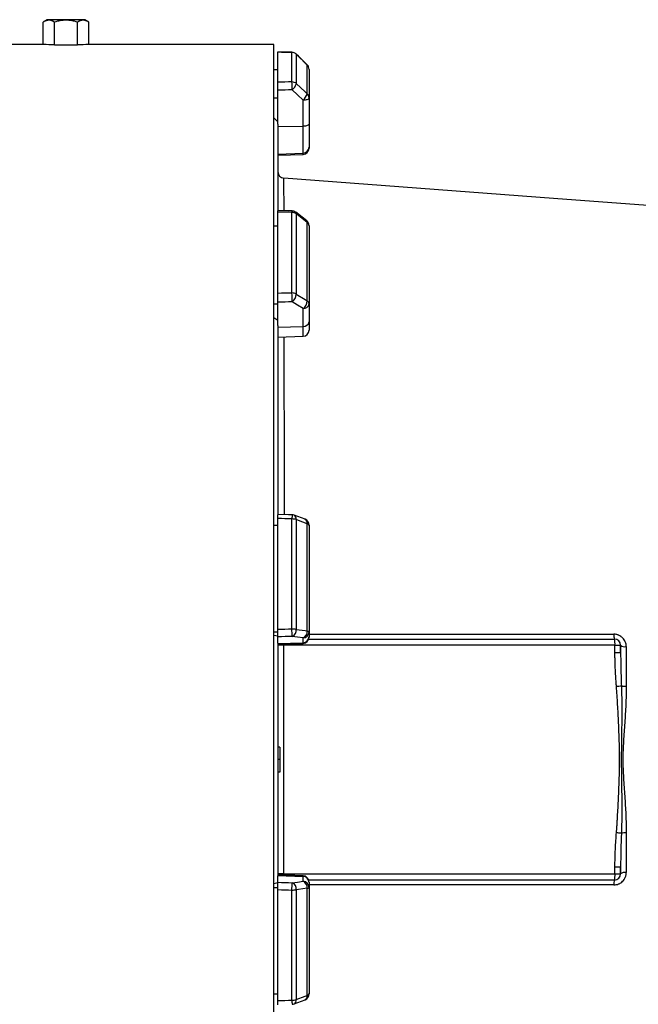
# Model space of a CAD drawing. Header units: millimetres. Extents: x 1346 to 5878, y 2047 to 4416.
# Tile 9 of 11: x 4716 to 5311, y 3160 to 4108. Entities that reach past the tile are written whole.
import ezdxf

# ---------------------------------------------------------------- set-up
doc = ezdxf.new("R2010")
doc.units = ezdxf.units.MM
doc.header["$LTSCALE"] = 2

msp = doc.modelspace()

# ---------------------------------------------------------------- linework, layer by layer
at = {"color": 7, "linetype": 'Continuous', "lineweight": 25}
for p, q in [((4742.36, 4107.89), (4738.42, 4105.62)), ((4738.42, 4083.89), (4738.42, 4105.62)), ((4760.36, 4107.89), (4742.36, 4107.89)), ((4749.39, 4083.63), (4749.39, 4105.62)), ((4778.36, 4107.89), (4760.36, 4107.89)), ((4771.33, 4083.63), (4771.33, 4105.62)), ((4782.3, 4105.62), (4778.36, 4107.89)), ((4782.3, 4083.89), (4782.3, 4105.62)), ((4738.42, 4083.89), (2710.36, 4083.89)), ((4960.36, 4083.89), (4782.3, 4083.89)), ((4960.36, 2707.89), (4960.36, 4083.89)), ((4749.39, 4083.63), (4771.33, 4083.63)), ((4964.36, 4047.85), (4964.36, 4076.49)), ((4977.87, 4048.01), (4977.87, 4076.41)), ((4992.58, 4064.37), (4982.09, 4074.76)), ((4982.11, 4074.68), (4982.11, 4046.36)), ((4960.36, 4060.12), (4964.36, 4060.12)), ((4992.6, 4036.63), (4992.6, 4064.29)), ((4994.36, 4060.12), (4994.36, 4032.63)), ((4964.36, 4007.27), (4964.36, 4040.15)), ((4960.36, 4032.63), (4964.36, 4032.63)), ((4988.57, 4005.33), (4988.57, 4030.58)), ((4994.36, 4032.63), (4994.36, 4007.39)), ((4960.36, 4013.35), (4964.36, 4009.59)), ((4964.36, 4007.27), (4964.36, 3925.02)), ((4964.36, 4005.05), (4988.57, 4005.33)), ((4988.57, 3979.45), (4988.57, 4005.33)), ((4994.36, 4007.39), (4994.36, 3985.36)), ((4994.36, 3985.36), (4994.36, 3984.31)), ((4964.36, 3978.62), (4988.57, 3979.45)), ((4964.36, 3977.47), (4988.57, 3978.32)), ((4964.36, 3844.52), (4964.36, 3922.77)), ((4977.87, 3844.88), (4977.87, 3922.46)), ((4992.07, 3914.33), (4981.58, 3922.6)), ((4982.11, 3921.12), (4982.11, 3843.74)), ((4960.36, 3909.62), (4964.36, 3909.62)), ((4992.6, 3837.28), (4992.6, 3912.85)), ((4994.36, 3909.62), (4994.36, 3834.53)), ((4960.36, 3834.53), (4964.36, 3834.53)), ((4964.36, 3813.55), (4964.36, 3836.03)), ((4988.57, 3812.67), (4988.57, 3829.94)), ((4994.36, 3834.53), (4994.36, 3817.26)), ((4960.36, 3821.34), (4964.36, 3818.77)), ((4964.36, 3813.55), (4964.36, 3632.5)), ((4964.36, 3812.02), (4988.57, 3812.67)), ((4994.36, 3817.26), (4994.36, 3809.26)), ((4964.36, 3802.42), (4988.57, 3803.26)), ((4990.46, 3627.1), (4979.97, 3631.03)), ((4960.36, 3621.48), (4964.36, 3621.48)), ((4964.36, 3520.98), (4964.36, 3627.87)), ((4977.87, 3521.45), (4977.87, 3627.42)), ((4982.11, 3626.83), (4982.11, 3521.13)), ((4992.6, 3519.67), (4992.6, 3622.9)), ((4994.36, 3621.48), (4994.36, 3518.9)), ((4960.36, 3518.9), (4964.36, 3518.9)), ((4964.36, 3514.64), (4960.36, 3515.33)), ((4994.36, 3518.9), (4994.36, 3514.23)), ((4964.36, 3507.91), (4964.36, 3513.98)), ((4964.36, 3507.49), (4988.57, 3508.33)), ((4964.36, 3507.91), (4964.36, 3283.88)), ((4964.36, 3506.87), (4988.57, 3507.72)), ((4969.83, 3505.89), (4964.36, 3505.89)), ((4969.83, 3505.89), (4969.83, 3285.89)), ((5288.88, 3505.89), (4969.83, 3505.89)), ((4988.57, 3508.33), (4988.57, 3512.99)), ((4994.07, 3511.89), (5288.36, 3511.89)), ((4994.36, 3514.23), (4994.36, 3513.71)), ((5288.88, 3499.06), (5288.88, 3505.89)), ((5288.88, 3505.89), (5294.36, 3505.89)), ((5294.36, 3505.89), (5294.36, 3499.06)), ((5288.88, 3499.06), (5294.36, 3499.06)), ((4966.36, 3407.98), (4964.36, 3407.89)), ((4966.36, 3407.98), (4966.36, 3395.89)), ((4966.36, 3395.89), (4964.36, 3395.89)), ((4966.36, 3395.89), (4966.36, 3383.81)), ((4966.36, 3383.81), (4964.36, 3383.89)), ((5288.88, 3285.89), (5288.88, 3292.73)), ((5288.88, 3292.73), (5294.36, 3292.73)), ((5294.36, 3292.73), (5294.36, 3285.89)), ((4969.83, 3285.89), (4964.36, 3285.89)), ((4988.57, 3284.07), (4964.36, 3284.92)), ((4964.36, 3284.29), (4988.57, 3283.46)), ((4964.36, 3277.81), (4964.36, 3283.88)), ((4969.83, 3285.89), (5288.88, 3285.89)), ((4988.57, 3278.8), (4988.57, 3283.46)), ((5288.36, 3279.89), (4994.07, 3279.89)), ((5288.88, 3285.89), (5294.36, 3285.89)), ((4964.36, 3277.15), (4960.36, 3276.45)), ((4960.36, 3272.89), (4964.36, 3272.89)), ((4964.36, 3163.92), (4964.36, 3270.81)), ((4977.87, 3164.37), (4977.87, 3270.34)), ((4982.11, 3270.66), (4982.11, 3164.96)), ((4992.6, 3168.89), (4992.6, 3272.12)), ((4994.36, 3278.07), (4994.36, 3277.55)), ((4994.36, 3277.55), (4994.36, 3272.89)), ((4994.36, 3272.89), (4994.36, 3170.31)), ((4960.36, 3170.31), (4964.36, 3170.31)), ((4979.97, 3160.76), (4990.46, 3164.69))]:
    msp.add_line(p, q, dxfattribs=at)
at = {"color": 8, "linetype": 'Continuous', "lineweight": 25}
for p, q in [((4977.91, 4076.51), (4977.87, 4076.41)), ((4982.1, 4074.77), (4982.11, 4074.68)), ((4992.58, 4064.38), (4992.6, 4064.29)), ((4988.57, 3978.32), (4988.57, 3979.45)), ((4988.57, 3803.26), (4988.57, 3812.67)), ((4988.57, 3507.72), (4988.57, 3508.33)), ((4988.57, 3283.46), (4988.57, 3284.07))]:
    msp.add_line(p, q, dxfattribs=at)
at = {"color": 7, "linetype": 'Continuous', "lineweight": 25, "flags": 128}
for points in [[(4977.91, 4076.51), (4974.46, 4076.53), (4964.1, 4076.6)], [(4992.6, 4064.29), (4984.12, 4072.69), (4982.11, 4074.68)], [(4982.11, 4046.36), (4990.6, 4038.49), (4992.6, 4036.63)], [(4988.57, 4030.58), (4983.21, 4035.55), (4978.08, 4040.31)], [(4988.57, 4030.58), (4989.71, 4030.63), (4990.8, 4030.75), (4991.8, 4030.95), (4992.67, 4031.2), (4993.39, 4031.51), (4993.92, 4031.86), (4994.25, 4032.24), (4994.36, 4032.63)], [(4994.36, 4007.39), (4994.25, 4006.99), (4993.92, 4006.62), (4993.39, 4006.27), (4992.67, 4005.96), (4991.8, 4005.7), (4990.8, 4005.51), (4989.71, 4005.39), (4988.57, 4005.33)], [(5355.08, 3926.4), (5229.64, 3935.87), (4969.92, 3955.47)], [(4978.01, 3923.89), (4974.56, 3923.97), (4964.2, 3924.21)], [(4992.6, 3912.85), (4984.12, 3919.54), (4982.11, 3921.12)], [(4982.11, 3843.74), (4990.6, 3838.52), (4992.6, 3837.28)], [(4988.57, 3829.94), (4983.21, 3833.24), (4978.08, 3836.4)], [(4978.07, 3631.41), (4974.62, 3631.52), (4964.26, 3631.86)], [(4992.6, 3622.9), (4984.12, 3626.08), (4982.11, 3626.83)], [(4982.11, 3521.13), (4990.6, 3519.95), (4992.6, 3519.67)], [(4992.6, 3519.67), (4993, 3519.59), (4993.35, 3519.5), (4993.65, 3519.41), (4993.9, 3519.32), (4994.1, 3519.21), (4994.24, 3519.11), (4994.33, 3519), (4994.36, 3518.9)], [(4988.57, 3512.99), (4983.21, 3513.74), (4978.08, 3514.45)], [(4978.08, 3277.33), (4983.21, 3278.05), (4988.57, 3278.8)], [(4992.6, 3272.12), (4984.12, 3270.94), (4982.11, 3270.66)], [(4992.6, 3272.12), (4993, 3272.2), (4993.35, 3272.28), (4993.65, 3272.37), (4993.9, 3272.47), (4994.1, 3272.57), (4994.24, 3272.68), (4994.33, 3272.78), (4994.36, 3272.89)], [(4982.11, 3164.96), (4990.6, 3168.14), (4992.6, 3168.89)]]:
    msp.add_lwpolyline(points, dxfattribs=at)
at = {"color": 7, "linetype": 'Continuous', "lineweight": 25}
for centre, radius, start, end in [((4977.88, 4070.36), 6.05, 45.59323, 90.08081), ((4977.87, 4070.51), 6, 45.25395, 89.63698), ((4988.36, 4060.12), 6, 0, 45.25313), ((4988.51, 4060.11), 5.85, 0.08561, 45.6015), ((4870, 4041.23), 108.09, 359.5133, 3.60013), ((4977.9, 4041.83), 6.19, 47.08569, 90.26871), ((4970.57, 4049.69), 12.02, 308.69679, 343.91555), ((4981.06, 4039.95), 12.01, 308.6888, 343.93179), ((4988.86, 4032.6), 5.5, 0.31962, 47.1257), ((4988.4, 3985.4), 5.95, 271.57585, 359.60772), ((4988.36, 3984.31), 6, 272, 360), ((4970.36, 3961.46), 6, 180.01813, 266.01314), ((4977.87, 3917.89), 6, 51.73621, 88.702), ((4977.98, 3915.41), 7.05, 54.12478, 90.88663), ((4988.36, 3909.62), 6, 0, 51.73543), ((4990.25, 3909.48), 4.11, 2.00566, 55.14485), ((4761.57, 3835.3), 216.51, 0.29016, 2.53673), ((4978.02, 3836.98), 7.91, 58.82602, 91.08798), ((4972.66, 3844.15), 9.46, 304.93737, 357.52699), ((4983.15, 3837.69), 9.46, 304.93443, 357.54405), ((4989.03, 3835.3), 5.38, 265.08211, 351.76517), ((4990.96, 3834.3), 3.41, 3.88554, 61.18244), ((4989.03, 3818.03), 5.38, 265.08211, 351.76517), ((4988.36, 3809.26), 6, 272, 0), ((4977.87, 3625.41), 6, 69.44696, 88.11512), ((4978.1, 3613.48), 13.94, 73.27355, 90.94628), ((4988.36, 3621.48), 6, 0, 69.44647), ((4992.35, 3620.79), 2.12, 18.97665, 83.2704), ((4575.14, 3505.89), 403.03, 1.21757, 2.21229), ((4978.12, 3496.4), 25.05, 80.83081, 90.57347), ((4975.73, 3520.43), 6.42, 291.4781, 6.23861), ((4986.21, 3518.97), 6.42, 291.48071, 6.25708), ((4988.41, 3518.94), 5.95, 271.54472, 359.57848), ((5298.62, 3515.53), 10.89, 174.98995, 199.50452), ((4988.41, 3514.28), 5.95, 271.54472, 359.57848), ((4988.36, 3513.71), 6, 272, 0), ((5271.28, 3507.38), 17.67, 355.16619, 14.79594), ((5288.36, 3505.89), 6, 0, 90), ((5298.57, 3511.67), 7.15, 233.88723, 279.43185), ((5254.57, 3925.98), 460.95, 274.44669, 275.04075), ((5299.52, 3489.25), 22.87, 258.78756, 270.54674), ((5254.57, 2865.81), 460.95, 84.95925, 85.55331), ((5299.52, 3302.54), 22.87, 89.45326, 101.21244), ((4988.36, 3278.07), 6, 0, 88), ((4988.41, 3277.51), 5.95, 0.42152, 88.45528), ((4986.21, 3272.82), 6.42, 353.74292, 68.51929), ((4988.41, 3272.85), 5.95, 0.42152, 88.45528), ((5298.62, 3276.26), 10.89, 160.49548, 185.01005), ((5271.28, 3284.41), 17.67, 345.20406, 4.83381), ((5288.36, 3285.89), 6, 270, 0), ((5298.57, 3280.12), 7.15, 80.56815, 126.11277), ((4575.14, 3285.9), 403.03, 357.78771, 358.78243), ((4978.12, 3295.39), 25.05, 269.42653, 279.16919), ((4975.73, 3271.36), 6.42, 353.76139, 68.5219), ((4978.1, 3178.31), 13.94, 269.05372, 286.72645), ((4988.36, 3170.31), 6, 290.55353, 0), ((4992.35, 3171), 2.12, 276.7296, 341.02335), ((4977.87, 3166.38), 6, 271.88488, 290.55304)]:
    msp.add_arc(centre, radius, start, end, dxfattribs=at)
at = {"color": 8, "linetype": 'Continuous', "lineweight": 25}
for centre, radius, start, end in [((4984.27, 3922.58), 6.4, 168.12046, 181.03584), ((4980.42, 3921.36), 1.71, 352.16666, 46.96474), ((4990.91, 3913.09), 1.71, 352.127, 47.00451), ((5055.07, 3625.6), 77.22, 175.68645, 178.65029), ((4978.09, 3627.42), 4.07, 351.61821, 62.31454), ((4988.57, 3623.49), 4.07, 351.58497, 62.40731), ((4978.09, 3164.36), 4.07, 297.68546, 8.38179), ((4988.57, 3168.29), 4.07, 297.56442, 8.41788), ((5029.7, 3164.93), 51.83, 180.62377, 185.04039)]:
    msp.add_arc(centre, radius, start, end, dxfattribs=at)
at = {"color": 7, "linetype": 'Continuous', "lineweight": 25}
for centre, major_axis, ratio, start_param, end_param in [((4738.42, 3395.89), (0, 688), 0.57735, 6.255566, 6.283185), ((4782.3, 3395.89), (0, 688), 0.57735, 0, 0.02762), ((4822.44, 3395.89), (19644.47, -120.31), 0.03469, 1.563096, 1.563784), ((4822.44, 3395.89), (19644.47, 236.94), 0.033097, 1.562485, 1.563173), ((4822.64, 3393.84), (19644.47, 234.88), 0.03281, 1.562491, 1.56319), ((4822.44, 3395.89), (19644.47, -445.13), 0.026971, 1.563495, 1.564183), ((4822.44, 3395.89), (19644.47, 530.37), 0.022626, 1.562273, 1.562961), ((4822.64, 3391.3), (19644.47, 525.77), 0.022431, 1.562283, 1.562982), ((4822.44, 3395.89), (19644.47, -650.36), 0.012035, 1.563282, 1.56397), ((4822.44, 3395.89), (19644.47, 681.51), 0.00611, 1.562672, 1.56336), ((4822.64, 3389.99), (19644.47, 675.6), 0.006057, 1.562675, 1.563374), ((4822.64, 3401.8), (19644.47, -675.6), 0.006057, 4.719811, 4.72051), ((4822.44, 3395.89), (19644.47, -681.51), 0.00611, 4.719826, 4.720514), ((4822.44, 3395.89), (19644.47, 650.36), 0.012035, 4.719215, 4.719903)]:
    msp.add_ellipse(centre, major_axis=major_axis, ratio=ratio, start_param=start_param, end_param=end_param, dxfattribs=at)
at = {"color": 8, "linetype": 'Continuous', "lineweight": 25}
for centre, start_param, end_param in [((4970.36, 3505.89), 1.374661, 1.570796), ((4970.36, 3285.89), 1.570796, 1.766932)]:
    msp.add_ellipse(centre, major_axis=(0, 6), ratio=0.087156, start_param=start_param, end_param=end_param, dxfattribs=at)
at = {"color": 7, "linetype": 'Continuous', "lineweight": 25}
for points, knots in [([(4749.39, 4105.62), (4748.49, 4106.14), (4747.59, 4106.56), (4745.77, 4107.15), (4744.85, 4107.32), (4743.45, 4107.32), (4742.98, 4107.28), (4742.05, 4107.12), (4741.59, 4107.01), (4740.22, 4106.56), (4739.31, 4106.14), (4738.42, 4105.62)], [0, 0, 0, 0, 0.25, 0.25, 0.5, 0.5, 0.625, 0.625, 0.75, 0.75, 1, 1, 1, 1]), ([(4771.33, 4105.62), (4769.54, 4106.13), (4767.71, 4106.57), (4764.05, 4107.16), (4762.21, 4107.32), (4758.5, 4107.32), (4756.62, 4107.15), (4752.96, 4106.56), (4751.16, 4106.13), (4749.39, 4105.62)], [0, 0, 0, 0, 0.25, 0.25, 0.5, 0.5, 0.75, 0.75, 1, 1, 1, 1]), ([(4782.3, 4105.62), (4781.4, 4106.14), (4780.5, 4106.56), (4778.68, 4107.15), (4777.76, 4107.32), (4776.36, 4107.32), (4775.89, 4107.28), (4774.96, 4107.12), (4774.5, 4107.01), (4773.13, 4106.56), (4772.22, 4106.14), (4771.33, 4105.62)], [0, 0, 0, 0, 0.25, 0.25, 0.5, 0.5, 0.625, 0.625, 0.75, 0.75, 1, 1, 1, 1]), ([(4964.36, 4040.15), (4964.36, 4040.52), (4964.36, 4040.9), (4964.36, 4041.68), (4964.36, 4042.08), (4964.36, 4042.87), (4964.36, 4043.26), (4964.36, 4044.02), (4964.36, 4044.4), (4964.36, 4045.11), (4964.36, 4045.45), (4964.36, 4046.09), (4964.36, 4046.38), (4964.36, 4046.91), (4964.36, 4047.14), (4964.36, 4047.55), (4964.36, 4047.72), (4964.36, 4047.85)], [0, 0, 0, 0, 0.125, 0.125, 0.25, 0.25, 0.375, 0.375, 0.5, 0.5, 0.625, 0.625, 0.75, 0.75, 0.875, 0.875, 1, 1, 1, 1]), ([(4964.36, 3922.77), (4964.36, 3923.14), (4964.36, 3923.89), (4964.36, 3924.29), (4964.36, 3924.18), (4964.36, 3924.17)], [0, 0, 0, 0, 0.478502, 0.957008, 1, 1, 1, 1]), ([(4964.36, 3836.03), (4964.36, 3836.29), (4964.36, 3836.57), (4964.36, 3837.18), (4964.36, 3837.52), (4964.36, 3838.22), (4964.36, 3838.58), (4964.36, 3839.34), (4964.36, 3839.73), (4964.36, 3840.52), (4964.36, 3840.91), (4964.36, 3841.7), (4964.36, 3842.09), (4964.36, 3842.83), (4964.36, 3843.2), (4964.36, 3843.89), (4964.36, 3844.22), (4964.36, 3844.52)], [0, 0, 0, 0, 0.125, 0.125, 0.25, 0.25, 0.375, 0.375, 0.5, 0.5, 0.625, 0.625, 0.75, 0.75, 0.875, 0.875, 1, 1, 1, 1]), ([(4964.36, 3627.87), (4964.36, 3628.48), (4964.36, 3629.71), (4964.36, 3631.04), (4964.36, 3631.79), (4964.36, 3631.78), (4964.36, 3631.78)], [0, 0, 0, 0, 0.274616, 0.549235, 0.823778, 1, 1, 1, 1]), ([(4964.36, 3513.98), (4964.36, 3514.05), (4964.36, 3514.16), (4964.36, 3514.44), (4964.36, 3514.62), (4964.36, 3515.05), (4964.36, 3515.29), (4964.36, 3515.84), (4964.36, 3516.14), (4964.36, 3516.79), (4964.36, 3517.13), (4964.36, 3517.86), (4964.36, 3518.24), (4964.36, 3519), (4964.36, 3519.4), (4964.36, 3520.19), (4964.36, 3520.59), (4964.36, 3520.98)], [0, 0, 0, 0, 0.125, 0.125, 0.25, 0.25, 0.375, 0.375, 0.5, 0.5, 0.625, 0.625, 0.75, 0.75, 0.875, 0.875, 1, 1, 1, 1]), ([(5299.74, 3504.62), (5299.74, 3505.39), (5299.67, 3506.16), (5299.37, 3507.67), (5299.14, 3508.42), (5298.55, 3509.85), (5298.18, 3510.53), (5297.31, 3511.83), (5296.81, 3512.44), (5295.98, 3513.26), (5295.69, 3513.52), (5295.08, 3514.02), (5294.76, 3514.26), (5293.78, 3514.91), (5293.09, 3515.27), (5292, 3515.72), (5291.63, 3515.85), (5290.87, 3516.08), (5290.49, 3516.18), (5289.34, 3516.4), (5288.56, 3516.48), (5287.77, 3516.48)], [0, 0, 0, 0, 0.125, 0.125, 0.25, 0.25, 0.375, 0.375, 0.5, 0.5, 0.5625, 0.5625, 0.625, 0.625, 0.75, 0.75, 0.8125, 0.8125, 0.875, 0.875, 1, 1, 1, 1]), ([(5290.31, 3466.42), (5290.22, 3467.56), (5290.05, 3469.81), (5289.82, 3473.14), (5289.61, 3476.4), (5289.43, 3479.59), (5289.26, 3483.11), (5289.1, 3486.94), (5288.97, 3491.09), (5288.9, 3495.11), (5288.89, 3497.75), (5288.88, 3499.06)], [0, 0, 0, 0, 0.104816, 0.207215, 0.307202, 0.40478, 0.499954, 0.630563, 0.75743, 0.88057, 1, 1, 1, 1]), ([(5294.36, 3499.06), (5294.36, 3493.69), (5294.43, 3488.31), (5294.68, 3477.57), (5294.86, 3472.19), (5295.07, 3466.81)], [0, 0, 0, 0, 0.5, 0.5, 1, 1, 1, 1]), ([(5299.74, 3504.62), (5299.74, 3498.28), (5299.74, 3491.92), (5299.74, 3479.16), (5299.74, 3472.78), (5299.74, 3466.38)], [0, 0, 0, 0, 0.5, 0.5, 1, 1, 1, 1]), ([(5290.31, 3325.37), (5290.39, 3326.44), (5290.56, 3328.62), (5290.8, 3331.98), (5291.03, 3335.51), (5291.26, 3339.19), (5291.58, 3344.57), (5291.97, 3351.73), (5292.54, 3363.49), (5293.02, 3375.32), (5293.33, 3387.08), (5293.43, 3395.91), (5293.33, 3404.74), (5293.02, 3416.5), (5292.54, 3428.32), (5291.97, 3440.07), (5291.54, 3448.05), (5291.12, 3454.98), (5290.73, 3460.85), (5290.45, 3464.61), (5290.31, 3466.42)], [0, 0, 0, 0, 0.022719, 0.046582, 0.071589, 0.09774, 0.125036, 0.186114, 0.250071, 0.375092, 0.437604, 0.500132, 0.562638, 0.62512, 0.750066, 0.813982, 0.875017, 0.919854, 0.961514, 1, 1, 1, 1]), ([(5295.07, 3466.81), (5295.3, 3460.91), (5295.4, 3455.01), (5295.48, 3443.19), (5295.45, 3437.28), (5295.33, 3425.46), (5295.23, 3419.55), (5295.06, 3407.72), (5294.98, 3401.81), (5294.98, 3389.98), (5295.06, 3384.06), (5295.23, 3372.23), (5295.33, 3366.32), (5295.45, 3354.5), (5295.48, 3348.59), (5295.4, 3336.78), (5295.3, 3330.88), (5295.07, 3324.97)], [0, 0, 0, 0, 0.125, 0.125, 0.25, 0.25, 0.375, 0.375, 0.5, 0.5, 0.625, 0.625, 0.75, 0.75, 0.875, 0.875, 1, 1, 1, 1]), ([(5299.74, 3466.38), (5299.74, 3460.53), (5299.57, 3454.68), (5299.05, 3442.97), (5298.69, 3437.11), (5297.91, 3425.37), (5297.48, 3419.5), (5296.94, 3410.68), (5296.78, 3407.74), (5296.54, 3401.85), (5296.48, 3398.91), (5296.47, 3393), (5296.54, 3390.05), (5296.77, 3384.14), (5296.93, 3381.19), (5297.48, 3372.36), (5297.91, 3366.48), (5298.69, 3354.73), (5299.05, 3348.87), (5299.57, 3337.13), (5299.74, 3331.26), (5299.74, 3325.41)], [0, 0, 0, 0, 0.125, 0.125, 0.25, 0.25, 0.375, 0.375, 0.4375, 0.4375, 0.5, 0.5, 0.5625, 0.5625, 0.625, 0.625, 0.75, 0.75, 0.875, 0.875, 1, 1, 1, 1]), ([(5288.88, 3292.73), (5288.88, 3293.47), (5288.89, 3294.96), (5288.91, 3297.21), (5288.95, 3299.51), (5289.01, 3301.84), (5289.08, 3304.21), (5289.17, 3306.63), (5289.32, 3309.99), (5289.54, 3314.36), (5289.89, 3319.79), (5290.17, 3323.49), (5290.31, 3325.37)], [0, 0, 0, 0, 0.067781, 0.136771, 0.206972, 0.278388, 0.351022, 0.424878, 0.499957, 0.659943, 0.826617, 1, 1, 1, 1]), ([(5287.77, 3275.31), (5288.56, 3275.31), (5289.35, 3275.39), (5290.9, 3275.69), (5291.65, 3275.92), (5292.74, 3276.37), (5293.09, 3276.54), (5293.79, 3276.91), (5294.13, 3277.11), (5295.11, 3277.76), (5295.71, 3278.26), (5296.82, 3279.36), (5297.32, 3279.97), (5298.19, 3281.26), (5298.55, 3281.95), (5299, 3283.02), (5299.13, 3283.39), (5299.35, 3284.13), (5299.45, 3284.5), (5299.67, 3285.63), (5299.74, 3286.4), (5299.74, 3287.17)], [0, 0, 0, 0, 0.125, 0.125, 0.25, 0.25, 0.3125, 0.3125, 0.375, 0.375, 0.5, 0.5, 0.625, 0.625, 0.75, 0.75, 0.8125, 0.8125, 0.875, 0.875, 1, 1, 1, 1]), ([(4964.36, 3270.81), (4964.36, 3271.2), (4964.36, 3271.59), (4964.36, 3272.38), (4964.36, 3272.77), (4964.36, 3273.55), (4964.36, 3273.92), (4964.36, 3274.64), (4964.36, 3274.99), (4964.36, 3275.64), (4964.36, 3275.94), (4964.36, 3276.49), (4964.36, 3276.74), (4964.36, 3277.16), (4964.36, 3277.34), (4964.36, 3277.63), (4964.36, 3277.74), (4964.36, 3277.81)], [0, 0, 0, 0, 0.125, 0.125, 0.25, 0.25, 0.375, 0.375, 0.5, 0.5, 0.625, 0.625, 0.75, 0.75, 0.875, 0.875, 1, 1, 1, 1]), ([(4964.36, 3159.94), (4964.36, 3160), (4964.36, 3160.11), (4964.36, 3161.12), (4964.36, 3162.46), (4964.36, 3163.5), (4964.36, 3163.92)], [0, 0, 0, 0, 0.264687, 0.538847, 0.813166, 1, 1, 1, 1])]:
    msp.add_open_spline(points, degree=3, knots=knots, dxfattribs=at)
at = {"color": 8, "linetype": 'Continuous', "lineweight": 25}
for points, knots in [([(4969.91, 3955.29), (4969.91, 3955.33), (4969.91, 3955.46), (4969.91, 3954.04), (4969.91, 3951.32), (4969.91, 3947.54), (4969.91, 3943.14), (4969.92, 3937.72), (4969.92, 3931.47), (4969.93, 3926.52), (4969.93, 3924.08)], [0, 0, 0, 0, 0.070697, 0.226429, 0.382161, 0.505388, 0.629043, 0.752913, 0.878343, 1, 1, 1, 1]), ([(4970.12, 3802.62), (4970.12, 3802.1), (4970.13, 3796.17), (4970.15, 3784.35), (4970.18, 3767.14), (4970.21, 3749.4), (4970.24, 3730.96), (4970.27, 3711.83), (4970.3, 3691.96), (4970.33, 3671.43), (4970.36, 3651.33), (4970.38, 3637.88), (4970.39, 3631.66)], [0, 0, 0, 0, 0.011015, 0.12457, 0.23396, 0.343728, 0.453686, 0.565028, 0.67657, 0.789528, 0.902693, 1, 1, 1, 1]), ([(4994.36, 3516.58), (5012.96, 3516.57), (5058.13, 3516.54), (5124.21, 3516.51), (5187.54, 3516.49), (5240.17, 3516.48), (5271.91, 3516.48), (5287.77, 3516.48)], [0, 0, 0, 0, 0.189911, 0.461266, 0.67458, 0.837261, 1, 1, 1, 1]), ([(5287.77, 3275.31), (5261.51, 3275.31), (5208.96, 3275.3), (5135.08, 3275.28), (5071.55, 3275.25), (5026.36, 3275.23), (5002.38, 3275.21), (4994.36, 3275.21)], [0, 0, 0, 0, 0.269231, 0.538725, 0.755093, 0.918106, 1, 1, 1, 1])]:
    msp.add_open_spline(points, degree=3, knots=knots, dxfattribs=at)
at = {"color": 7, "linetype": 'Continuous', "lineweight": 25}
for points in [[(5294.36, 3499.06), (5294.36, 3501.34), (5294.36, 3503.62), (5294.36, 3505.89)], [(5295.07, 3324.97), (5294.65, 3314.22), (5294.36, 3303.47), (5294.36, 3292.73)], [(5299.74, 3325.41), (5299.74, 3312.61), (5299.74, 3299.86), (5299.74, 3287.17)], [(5294.36, 3285.89), (5294.36, 3288.17), (5294.36, 3290.45), (5294.36, 3292.73)]]:
    msp.add_open_spline(points, degree=3, dxfattribs=at)

doc.saveas('drawing.dxf')
